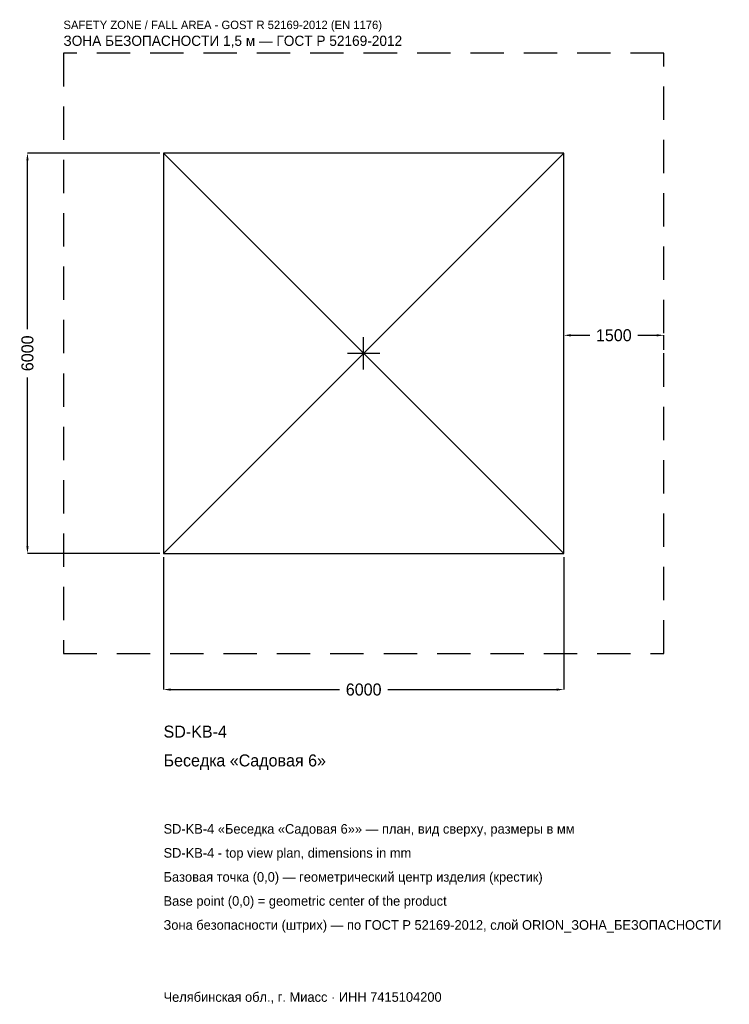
# Model space of a CAD drawing. Header units: metres. Extents: x -5157 to 5481, y -9757 to 5001.
import ezdxf

# ---------------------------------------------------------------- set-up
doc = ezdxf.new("R2010")
doc.units = ezdxf.units.M
doc.linetypes.add('DASHED', pattern=[800, 500, -300])
for name, color, linetype in [('ORION_ДАННЫЕ', 3, 'Continuous'), ('ORION_ЗОНА_БЕЗОПАСНОСТИ', 1, 'Continuous'), ('ORION_КОНТУР', 7, 'Continuous'), ('ORION_РАЗМЕРЫ', 8, 'Continuous')]:
    doc.layers.add(name, color=color, linetype=linetype)
doc.dimstyles.new('ORION', dxfattribs={"dimtxt": 180, "dimasz": 108, "dimexe": 1.25, "dimexo": 54, "dimtad": 1, "dimdec": 0, "dimcen": 2.5, "dimazin": 3, "dimtfac": 1, "dimtmove": 0, "dimatfit": 3, "dimarcsym": 0})

# ---------------------------------------------------------------- blocks, each defined once
blk = doc.blocks.new('_CLOSEDFILLED')
at = {"color": 0, "linetype": 'BYBLOCK'}
blk.add_solid([(-1, 0.16), (0, 0), (-1, -0.16)], dxfattribs=at)
blk = doc.blocks.new('*D1')
for p, q in [((-3000, -3054), (-3000, -5040)), ((3000, -3054), (3000, -5040)), ((-2892, -5040), (-360, -5040)), ((360, -5040), (2892, -5040))]:
    blk.add_line(p, q)
at = {"layer": 'Defpoints'}
for p in [(-3000, -3000), (3000, -3000), (-3000, -5040)]:
    blk.add_point(p, dxfattribs=at)
at = {"layer": 'ORION_РАЗМЕРЫ', "xscale": 108, "yscale": 108, "rotation": 180}
blk.add_blockref('_CLOSEDFILLED', (-3000, -5040), dxfattribs=at)
at = {"layer": 'ORION_РАЗМЕРЫ', "xscale": 108, "yscale": 108}
blk.add_blockref('_CLOSEDFILLED', (3000, -5040), dxfattribs=at)
at = {"layer": 'ORION_РАЗМЕРЫ', "insert": (0, -5040), "char_height": 180, "attachment_point": 5}
blk.add_mtext('6000', dxfattribs=at)
blk = doc.blocks.new('*D2')
for p, q in [((-3054, 3000), (-5040, 3000)), ((-5040, 360), (-5040, 2892)), ((-5040, -2892), (-5040, -360)), ((-3054, -3000), (-5040, -3000))]:
    blk.add_line(p, q)
at = {"layer": 'Defpoints'}
for p in [(-3000, 3000), (-5040, -3000), (-3000, -3000)]:
    blk.add_point(p, dxfattribs=at)
at = {"layer": 'ORION_РАЗМЕРЫ', "xscale": 108, "yscale": 108}
for p, rotation in [((-5040, 3000), 90), ((-5040, -3000), 270)]:
    blk.add_blockref('_CLOSEDFILLED', p, dxfattribs=dict(at, rotation=rotation))
at = {"layer": 'ORION_РАЗМЕРЫ', "insert": (-5040, 0), "char_height": 180, "attachment_point": 5, "rotation": 90}
blk.add_mtext('6000', dxfattribs=at)
blk = doc.blocks.new('*D3')
for p, q in [((3000, 54), (3000, 270)), ((3108, 270), (3390, 270)), ((4110, 270), (4392, 270)), ((4500, 54), (4500, 270))]:
    blk.add_line(p, q)
at = {"layer": 'Defpoints'}
for p in [(3000, 270), (3000, 0), (4500, 0)]:
    blk.add_point(p, dxfattribs=at)
at = {"layer": 'ORION_РАЗМЕРЫ', "xscale": 108, "yscale": 108, "rotation": 180}
blk.add_blockref('_CLOSEDFILLED', (3000, 270), dxfattribs=at)
at = {"layer": 'ORION_РАЗМЕРЫ', "xscale": 108, "yscale": 108}
blk.add_blockref('_CLOSEDFILLED', (4500, 270), dxfattribs=at)
at = {"layer": 'ORION_РАЗМЕРЫ', "insert": (3750, 270), "char_height": 180, "attachment_point": 5}
blk.add_mtext('1500', dxfattribs=at)
blk = doc.blocks.new('ОРИОН SD-KB-4 Беседка Садовая 6')
at = {"layer": 'ORION_ЗОНА_БЕЗОПАСНОСТИ', "linetype": 'DASHED'}
blk.add_lwpolyline([(-4500, -4500), (4500, -4500), (4500, 4500), (-4500, 4500)], close=True, dxfattribs=at)
at = {"layer": 'ORION_КОНТУР'}
for p, q in [((-3000, -3000), (3000, 3000)), ((-3000, 3000), (3000, -3000))]:
    blk.add_line(p, q, dxfattribs=at)
blk.add_lwpolyline([(-3000, -3000), (3000, -3000), (3000, 3000), (-3000, 3000)], close=True, dxfattribs=at)
at = {"layer": 'ORION_РАЗМЕРЫ'}
for p, q in [((0, -240), (0, 240)), ((-240, 0), (240, 0))]:
    blk.add_line(p, q, dxfattribs=at)
at = {"layer": 'ORION_ДАННЫЕ'}
for tag, p in [('АРТИКУЛ', (-3000, -5760)), ('НАИМЕНОВАНИЕ', (-3000, -6192))]:
    blk.add_attdef(tag, p, '', height=180, dxfattribs=at)
at = {"layer": 'ORION_ДАННЫЕ', "flags": 1}
for tag, p in [('ПРОИЗВОДИТЕЛЬ', (-3000, -6624)), ('ТЕЛЕФОН', (-3000, -7056)), ('САЙТ', (-3000, -7920)), ('АДРЕС', (-3000, -8352)), ('РЕКВИЗИТЫ', (-3000, -8784)), ('ГАБАРИТЫ', (-3000, -9216)), ('ЗОНА_БЕЗОПАСНОСТИ', (-3000, -9648))]:
    blk.add_attdef(tag, p, '', height=180, dxfattribs=at)
at = {"layer": 'ORION_ЗОНА_БЕЗОПАСНОСТИ', "color": 1}
for s, height, p in [('SAFETY ZONE / FALL AREA - GOST R 52169-2012 (EN 1176)', 126, (-4500, 4860)), ('ЗОНА БЕЗОПАСНОСТИ 1,5 м — ГОСТ Р 52169-2012', 153, (-4500, 4608))]:
    blk.add_text(s, height=height, dxfattribs=at).set_placement(p)
at = {"layer": 'ORION_РАЗМЕРЫ'}
dim = blk.add_linear_dim(base=(-5040, -3000), p1=(-3000, -3000), p2=(-3000, 3000), angle=90, dimstyle='ORION', dxfattribs=at)
dim.commit()
dim.dimension.update_dxf_attribs({"geometry": '*D2', "text_midpoint": (-5040, 0)})
for base, p1, p2, picture, middle in [((3000, 270), (3000, 0), (4500, 0), '*D3', (3750, 270)), ((-3000, -5040), (-3000, -3000), (3000, -3000), '*D1', (0, -5040))]:
    dim = blk.add_linear_dim(base=base, p1=p1, p2=p2, dimstyle='ORION', dxfattribs=at)
    dim.commit()
    dim.dimension.update_dxf_attribs({"geometry": picture, "text_midpoint": middle})

msp = doc.modelspace()

# ---------------------------------------------------------------- block references
msp.add_blockref('ОРИОН SD-KB-4 Беседка Садовая 6', (0, 0)).add_auto_attribs({'АРТИКУЛ': 'SD-KB-4', 'НАИМЕНОВАНИЕ': 'Беседка «Садовая 6»'})

# ---------------------------------------------------------------- texts
at = {"layer": 'ORION_ДАННЫЕ', "color": 3}
for s, p in [('SD-KB-4 «Беседка «Садовая 6»» — план, вид сверху, размеры в мм', (-3000, -7200)), ('SD-KB-4 - top view plan, dimensions in mm', (-3000, -7560)), ('Челябинская обл., г. Миасс · ИНН 7415104200', (-3000, -9720))]:
    msp.add_text(s, height=144, dxfattribs=at).set_placement(p)
at = {"layer": 'ORION_ДАННЫЕ', "color": 7}
for s, p in [('Базовая точка (0,0) — геометрический центр изделия (крестик)', (-3000, -7920)), ('Base point (0,0) = geometric center of the product', (-3000, -8280))]:
    msp.add_text(s, height=144, dxfattribs=at).set_placement(p)
at = {"layer": 'ORION_ДАННЫЕ', "color": 1}
msp.add_text('Зона безопасности (штрих) — по ГОСТ Р 52169-2012, слой ORION_ЗОНА_БЕЗОПАСНОСТИ', height=144, dxfattribs=at).set_placement((-3000, -8640))

doc.saveas('drawing.dxf')
